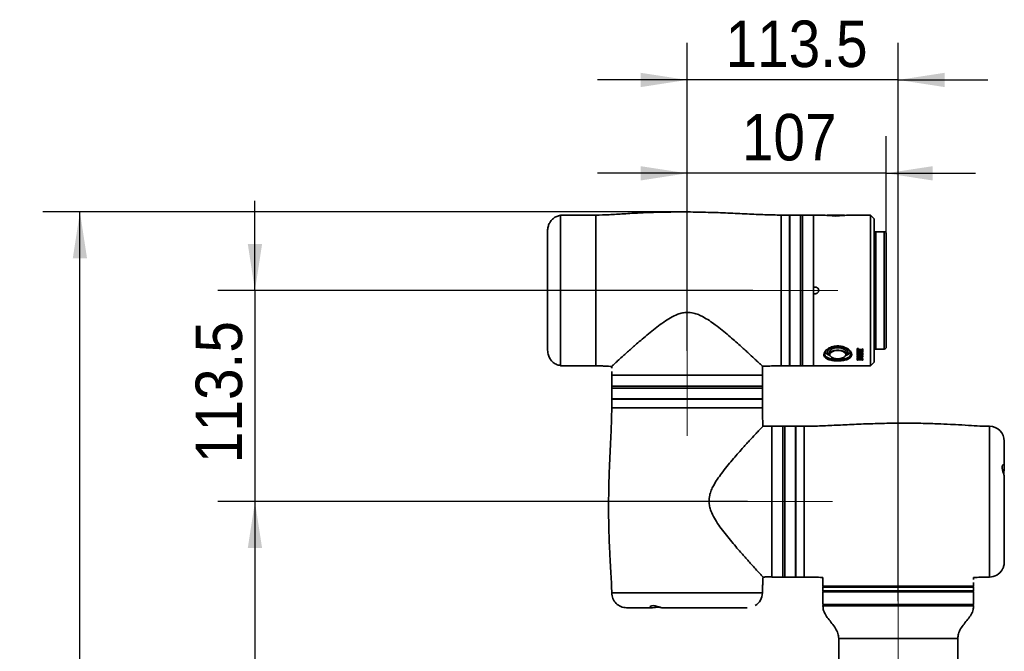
# Model space of a CAD drawing. Header units: millimetres. Extents: x 117 to 173, y 55 to 184.
# Tile 12 of 12: x 117 to 170, y 150 to 184. Entities that reach past the tile are written whole.
import ezdxf

# ---------------------------------------------------------------- set-up
doc = ezdxf.new("R2010")
doc.units = ezdxf.units.MM
doc.header["$PDSIZE"] = -1
doc.linetypes.add('CENTERX2', pattern=[20.32, 12.7, -2.54, 2.54, -2.54])
doc.layers.add('SLD-0', color=179, linetype='Continuous')
doc.layers.add('标注层', color=7, linetype='Continuous')
doc.styles.add('SLDTEXTSTYLE1', font='GOTHIC.TTF', dxfattribs={"width": 0.79431})
doc.styles.add('SLDTEXTSTYLE2', font='GOTHIC.TTF', dxfattribs={"width": 0.913})
doc.dimstyles.new('SLDDIMSTYLE0', dxfattribs={"dimtxt": 2.5, "dimasz": 3.5, "dimexe": 0, "dimexo": 0.0625, "dimgap": 0.625, "dimtad": 2, "dimlfac": 10, "dimrnd": 1e-09, "dimzin": 12, "dimdsep": 46, "dimtxsty": 'SLDTEXTSTYLE1', "dimsah": 1, "dimcen": 0.09, "dimadec": 0, "dimazin": 3, "dimtfac": 1, "dimtofl": 0, "dimtmove": 0, "dimatfit": 3, "dimfxl": 0, "dimfrac": 2, "dimtolj": 1, "dimtzin": 12, "dimarcsym": 0})
doc.dimstyles.new('SLDDIMSTYLE4', dxfattribs={"dimtxt": 2.5, "dimasz": 3.5, "dimexe": 0, "dimexo": 0.0625, "dimgap": 0.625, "dimtad": 2, "dimdec": 1, "dimlfac": 10, "dimrnd": 1e-09, "dimzin": 12, "dimdsep": 46, "dimtxsty": 'SLDTEXTSTYLE1', "dimsah": 1, "dimcen": 0.09, "dimadec": 0, "dimazin": 3, "dimtfac": 1, "dimtofl": 0, "dimtmove": 0, "dimatfit": 3, "dimfxl": 0, "dimfrac": 2, "dimtolj": 1, "dimtzin": 12, "dimarcsym": 0})
doc.dimstyles.new('SLDDIMSTYLE5', dxfattribs={"dimtxt": 2.5, "dimasz": 3.5, "dimexe": 0, "dimexo": 0.0625, "dimgap": 0.625, "dimtad": 2, "dimdec": 1, "dimlfac": 10, "dimrnd": 1e-09, "dimzin": 12, "dimdsep": 46, "dimtxsty": 'SLDTEXTSTYLE1', "dimsah": 1, "dimcen": 0.09, "dimadec": 0, "dimazin": 3, "dimtfac": 1, "dimtmove": 0, "dimatfit": 0, "dimfxl": 0, "dimfrac": 2, "dimtolj": 1, "dimtzin": 12, "dimarcsym": 0})
doc.dimstyles.new('SLDDIMSTYLE6', dxfattribs={"dimtxt": 2.5, "dimasz": 3.5, "dimexe": 0, "dimexo": 0.0625, "dimgap": 0.625, "dimtad": 2, "dimdec": 0, "dimlfac": 10, "dimrnd": 1e-09, "dimzin": 12, "dimdsep": 46, "dimtxsty": 'SLDTEXTSTYLE1', "dimsah": 1, "dimcen": 0.09, "dimadec": 0, "dimazin": 3, "dimtfac": 1, "dimtmove": 0, "dimatfit": 0, "dimfxl": 0, "dimfrac": 2, "dimtolj": 1, "dimtzin": 12, "dimarcsym": 0})

# ---------------------------------------------------------------- blocks, each defined once
blk = doc.blocks.new('_D')
at = {"layer": '标注层'}
for p, q in [((153.21, 173.488), (118.574, 173.488)), ((120.574, 78.07), (120.574, 173.488)), ((154.565, 78.07), (118.574, 78.07))]:
    blk.add_line(p, q, dxfattribs=at)
for points in [[(120.574, 173.488), (120.189, 170.988), (120.958, 170.988)], [(120.574, 78.07), (120.958, 80.57), (120.189, 80.57)]]:
    blk.add_solid(points, dxfattribs=at)
at = {"layer": '标注层', "insert": (117.38, 121.367), "char_height": 2.5, "attachment_point": 1, "rotation": 90, "style": 'SLDTEXTSTYLE2'}
blk.add_mtext('954.18', dxfattribs=at)
blk = doc.blocks.new('_D_6')
at = {"layer": '标注层'}
for p, q in [((156.46, 157.92), (127.981, 157.92)), ((129.981, 157.92), (129.981, 121.07)), ((155.51, 121.07), (127.981, 121.07))]:
    blk.add_line(p, q, dxfattribs=at)
for points in [[(129.981, 157.92), (129.596, 155.42), (130.366, 155.42)], [(129.981, 121.07), (130.366, 123.57), (129.596, 123.57)]]:
    blk.add_solid(points, dxfattribs=at)
at = {"layer": '标注层', "insert": (126.788, 135.886), "char_height": 2.5, "attachment_point": 1, "rotation": 90, "style": 'SLDTEXTSTYLE2'}
blk.add_mtext('368.5', dxfattribs=at)
blk = doc.blocks.new('_D_7')
at = {"layer": '标注层'}
for p, q in [((129.981, 169.27), (129.981, 174.078)), ((156.74, 169.27), (127.981, 169.27)), ((129.981, 169.27), (129.981, 157.92)), ((156.46, 157.92), (127.981, 157.92)), ((129.981, 157.92), (129.981, 153.112))]:
    blk.add_line(p, q, dxfattribs=at)
for points in [[(129.981, 169.27), (130.366, 171.77), (129.596, 171.77)], [(129.981, 157.92), (129.596, 155.42), (130.366, 155.42)]]:
    blk.add_solid(points, dxfattribs=at)
at = {"layer": '标注层', "insert": (126.788, 159.986), "char_height": 2.5, "attachment_point": 1, "rotation": 90, "style": 'SLDTEXTSTYLE2'}
blk.add_mtext('113.5', dxfattribs=at)
blk = doc.blocks.new('_D_8')
at = {"layer": '标注层'}
for p, q in [((153.21, 166.02), (153.21, 177.565)), ((163.91, 172.32), (163.91, 177.565)), ((153.21, 175.565), (148.402, 175.565)), ((163.91, 175.565), (153.21, 175.565)), ((163.91, 175.565), (168.717, 175.565))]:
    blk.add_line(p, q, dxfattribs=at)
for points in [[(153.21, 175.565), (150.71, 175.949), (150.71, 175.18)], [(163.91, 175.565), (166.41, 175.18), (166.41, 175.949)]]:
    blk.add_solid(points, dxfattribs=at)
at = {"layer": '标注层', "insert": (156.154, 178.758), "char_height": 2.5, "attachment_point": 1, "style": 'SLDTEXTSTYLE2'}
blk.add_mtext('107', dxfattribs=at)
blk = doc.blocks.new('_D_9')
at = {"layer": '标注层'}
for p, q in [((153.21, 166.02), (153.21, 182.583)), ((164.56, 152.57), (164.56, 182.583)), ((153.21, 180.583), (148.402, 180.583)), ((164.56, 180.583), (153.21, 180.583)), ((164.56, 180.583), (169.367, 180.583))]:
    blk.add_line(p, q, dxfattribs=at)
for points in [[(153.21, 180.583), (150.71, 180.968), (150.71, 180.198)], [(164.56, 180.583), (167.06, 180.198), (167.06, 180.968)]]:
    blk.add_solid(points, dxfattribs=at)
at = {"layer": '标注层', "insert": (155.275, 183.776), "char_height": 2.5, "attachment_point": 1, "style": 'SLDTEXTSTYLE2'}
blk.add_mtext('113.5', dxfattribs=at)

msp = doc.modelspace()

# ---------------------------------------------------------------- linework, layer by layer
at = {"layer": 'SLD-0', "color": 179, "linetype": 'Continuous', "lineweight": 35}
for p, q in [((148.3098, 173.32), (146.4098, 173.32)), ((146.4098, 165.22), (146.4098, 173.32)), ((158.7098, 173.32), (158.2598, 173.32)), ((158.7098, 173.32), (158.7098, 165.22)), ((158.7398, 173.17), (158.7098, 173.17)), ((159.3098, 173.32), (158.7398, 173.32)), ((158.7398, 173.32), (158.7398, 172.6643)), ((159.4098, 173.32), (159.3098, 173.32)), ((159.3098, 173.32), (159.3098, 172.6643)), ((160.0098, 173.32), (159.4098, 173.32)), ((159.4098, 169.27), (159.4098, 173.32)), ((159.4098, 173.32), (159.4098, 172.6643)), ((160.6348, 173.32), (160.0098, 173.32)), ((160.0098, 169.445), (160.0098, 173.32)), ((160.0098, 173.32), (160.0098, 165.22)), ((160.6489, 173.3059), (160.6348, 173.32)), ((160.6348, 173.3069), (160.6348, 173.32)), ((161.2098, 173.2657), (160.6348, 173.3069)), ((160.7498, 173.32), (160.7298, 173.3)), ((160.9698, 173.3), (160.7298, 173.3)), ((160.7498, 173.32), (160.9798, 173.32)), ((161.6898, 173.3), (160.9698, 173.3)), ((160.9798, 173.32), (161.6698, 173.32)), ((161.7848, 173.3069), (161.2098, 173.2657)), ((161.6898, 173.3), (161.6698, 173.32)), ((161.7848, 173.32), (161.7707, 173.3059)), ((163.0598, 173.32), (161.7848, 173.32)), ((161.7848, 173.32), (161.7848, 173.3069)), ((163.2598, 173.12), (163.0598, 173.32)), ((163.0598, 165.22), (163.0598, 173.32)), ((163.2598, 173.12), (163.2598, 165.42)), ((158.7398, 172.6643), (158.7398, 165.22)), ((159.3098, 172.6643), (159.3098, 165.22)), ((159.4098, 172.6643), (159.4098, 165.22)), ((145.7087, 172.4053), (145.7087, 166.1347)), ((163.8098, 172.42), (163.3598, 172.42)), ((163.9098, 172.32), (163.9098, 166.22)), ((145.7044, 171.959), (145.7005, 171.92)), ((145.7005, 171.92), (145.7005, 166.62)), ((145.7087, 171.9767), (145.7044, 171.959)), ((160.1098, 169.445), (160.0098, 169.445)), ((159.4098, 165.22), (159.4098, 169.27)), ((160.0098, 165.22), (160.0098, 169.095)), ((160.0098, 169.095), (160.1098, 169.095)), ((145.7005, 166.62), (145.7044, 166.581)), ((145.7044, 166.581), (145.7087, 166.5633)), ((160.973, 166.1768), (161.0971, 166.214)), ((161.0971, 166.214), (161.2356, 166.2335)), ((161.2356, 166.2335), (161.3792, 166.2338)), ((161.3792, 166.2338), (161.518, 166.215)), ((161.518, 166.215), (161.6427, 166.1783)), ((160.7642, 165.9886), (160.8007, 166.0601)), ((160.7648, 165.9146), (160.7642, 165.9886)), ((160.8026, 165.8433), (160.7648, 165.9146)), ((160.8007, 166.0601), (160.872, 166.1243)), ((160.8749, 165.7794), (160.8026, 165.8433)), ((160.8476, 165.7849), (160.8937, 165.764)), ((160.8598, 165.9528), (160.876, 166.0145)), ((160.8598, 165.9528), (160.8598, 165.8371)), ((160.8598, 165.8371), (160.876, 165.8988)), ((160.872, 166.1243), (160.973, 166.1768)), ((160.8913, 165.769), (160.8749, 165.7794)), ((160.876, 166.0145), (160.9273, 166.0749)), ((160.876, 165.8988), (160.9273, 165.9592)), ((160.8885, 165.7756), (160.9132, 165.7343)), ((160.9132, 165.7343), (160.9799, 165.6779)), ((160.9273, 166.0749), (161.0096, 166.1255)), ((160.9273, 165.9592), (161.0096, 166.0098)), ((160.9799, 165.6779), (161.0758, 165.6341)), ((161.0096, 166.1255), (161.1162, 166.162)), ((161.0096, 166.0098), (161.1162, 166.0463)), ((161.1162, 166.162), (161.2385, 166.1817)), ((161.1162, 166.0463), (161.2385, 166.0659)), ((161.2385, 166.1817), (161.3665, 166.1827)), ((161.2385, 166.0659), (161.3665, 166.067)), ((161.3665, 166.1827), (161.49, 166.1652)), ((161.3665, 166.067), (161.49, 166.0495)), ((161.49, 166.1652), (161.5989, 166.1304)), ((161.49, 166.0495), (161.5989, 166.0147)), ((161.5601, 165.6399), (161.6521, 165.6859)), ((161.5989, 166.1304), (161.6843, 166.0813)), ((161.5989, 166.0147), (161.6843, 165.9656)), ((161.6427, 166.1783), (161.7446, 166.1262)), ((161.6521, 165.6859), (161.7136, 165.7438)), ((161.6843, 166.0813), (161.7394, 166.0217)), ((161.6843, 165.9656), (161.7394, 165.906)), ((161.7136, 165.7438), (161.7392, 165.8085)), ((161.7258, 165.764), (161.7719, 165.7849)), ((161.7476, 165.7814), (161.7282, 165.769)), ((161.7392, 165.8085), (161.7397, 165.816)), ((161.7394, 166.0217), (161.7597, 165.9566)), ((161.7394, 165.906), (161.7597, 165.8409)), ((161.7446, 166.1262), (161.817, 166.0624)), ((161.8188, 165.8456), (161.7476, 165.7814)), ((161.7597, 165.9566), (161.7598, 165.9528)), ((161.7597, 165.8409), (161.7598, 165.8371)), ((161.7598, 165.8371), (161.7598, 165.9528)), ((161.817, 166.0624), (161.8547, 165.991)), ((161.8554, 165.9171), (161.8188, 165.8456)), ((161.8547, 165.991), (161.8554, 165.9171)), ((162.344, 165.7006), (162.344, 165.7177)), ((162.3482, 166.1496), (162.3482, 166.0934)), ((162.3482, 166.0934), (162.4138, 166.1007)), ((162.3482, 166.007), (162.3482, 166.0934)), ((162.4138, 165.9988), (162.3482, 166.007)), ((162.3482, 166.007), (162.3482, 165.9901)), ((162.3482, 165.9901), (162.3608, 165.9901)), ((162.3482, 165.9532), (162.3482, 165.9901)), ((162.3482, 165.9067), (162.5793, 165.9666)), ((162.3608, 165.9532), (162.3482, 165.9532)), ((162.3482, 165.9301), (162.3482, 165.9067)), ((162.3482, 165.8773), (162.3482, 165.9067)), ((162.3608, 165.8773), (162.3482, 165.8773)), ((162.3482, 165.875), (162.3608, 165.875)), ((162.3482, 165.875), (162.3482, 165.8556)), ((162.3482, 165.7797), (162.3482, 165.8556)), ((162.3482, 165.8556), (162.3608, 165.8556)), ((162.3608, 165.7797), (162.3482, 165.7797)), ((162.3608, 166.0054), (162.3608, 165.9901)), ((162.3608, 165.9901), (162.3608, 165.9829)), ((162.3608, 165.9604), (162.3608, 165.9532)), ((162.3608, 165.8834), (162.3608, 165.8773)), ((162.3608, 165.875), (162.3608, 165.8556)), ((162.3608, 165.8556), (162.3608, 165.8338)), ((162.3608, 165.8015), (162.3608, 165.7797)), ((162.5793, 165.9684), (162.3748, 165.9684)), ((162.6247, 165.8925), (162.3748, 165.8925)), ((162.3748, 165.8432), (162.6247, 165.8432)), ((162.3748, 165.8432), (162.3748, 165.8253)), ((162.3748, 165.8253), (162.6247, 165.8253)), ((162.6247, 165.8101), (162.3748, 165.8101)), ((162.3749, 166.0036), (162.3749, 165.9749)), ((162.3749, 165.9749), (162.6513, 165.9749)), ((162.6246, 166.0421), (162.3784, 166.0421)), ((162.3802, 166.0573), (162.6246, 166.0573)), ((162.6513, 165.9689), (162.3888, 165.9008)), ((162.3888, 165.9008), (162.3888, 165.899)), ((162.3888, 165.899), (162.6247, 165.899)), ((162.4138, 166.1588), (162.4138, 166.1007)), ((162.4138, 166.1007), (162.4155, 166.0962)), ((162.4155, 166.0042), (162.4138, 165.9988)), ((162.4155, 166.1531), (162.4155, 166.0962)), ((162.4155, 166.105), (162.6246, 166.105)), ((162.4155, 166.0412), (162.4155, 166.0042)), ((162.4155, 166.007), (162.6513, 166.007)), ((162.4255, 165.6323), (162.4255, 165.6583)), ((162.4692, 165.9217), (162.6247, 165.9217)), ((162.498, 165.667), (162.498, 165.6841)), ((162.4988, 165.7515), (162.4988, 165.7687)), ((162.5793, 165.9666), (162.5793, 165.9684)), ((162.6246, 166.105), (162.6246, 166.0573)), ((162.6247, 165.9217), (162.6247, 165.899)), ((162.6247, 165.8432), (162.6247, 165.8253)), ((162.6387, 166.1263), (162.6513, 166.1263)), ((162.6387, 166.1263), (162.6387, 166.0747)), ((162.6387, 166.066), (162.6387, 166.0747)), ((162.6387, 166.0747), (162.6513, 166.0747)), ((162.6387, 166.0248), (162.6387, 166.0335)), ((162.6513, 166.0248), (162.6387, 166.0248)), ((162.6387, 165.9384), (162.6513, 165.9384)), ((162.6387, 165.9384), (162.6387, 165.9142)), ((162.6387, 165.907), (162.6387, 165.9142)), ((162.6387, 165.9142), (162.6513, 165.9142)), ((162.6387, 165.8773), (162.6387, 165.8845)), ((162.6513, 165.8773), (162.6387, 165.8773)), ((162.6387, 165.875), (162.6513, 165.875)), ((162.6387, 165.875), (162.6387, 165.8556)), ((162.6387, 165.8338), (162.6387, 165.8556)), ((162.6387, 165.8556), (162.6513, 165.8556)), ((162.6387, 165.7797), (162.6387, 165.8015)), ((162.6513, 165.7797), (162.6387, 165.7797)), ((162.6513, 166.1263), (162.6513, 166.0747)), ((162.6513, 166.0747), (162.6513, 166.0248)), ((162.6513, 166.007), (162.6513, 165.9749)), ((162.6513, 165.9749), (162.6513, 165.9689)), ((162.6513, 165.9384), (162.6513, 165.9142)), ((162.6513, 165.9142), (162.6513, 165.8773)), ((162.6513, 165.875), (162.6513, 165.8556)), ((162.6513, 165.8556), (162.6513, 165.7797)), ((162.6556, 165.7006), (162.6556, 165.7177)), ((163.3598, 166.12), (163.8098, 166.12)), ((146.4098, 165.22), (148.3098, 165.22)), ((148.3098, 165.22), (148.6011, 165.2108)), ((149.1598, 165.1944), (149.1598, 165.0928)), ((157.2598, 164.72), (157.2598, 165.1997)), ((158.2598, 165.22), (158.7098, 165.22)), ((158.7098, 165.37), (158.7398, 165.37)), ((158.7398, 165.22), (159.3098, 165.22)), ((159.3098, 165.22), (159.4098, 165.22)), ((159.4098, 165.22), (160.0098, 165.22)), ((160.0098, 165.22), (163.0598, 165.22)), ((161.0758, 165.6341), (161.1925, 165.6069)), ((161.1925, 165.6069), (161.3197, 165.5985)), ((161.3197, 165.5985), (161.446, 165.6099)), ((161.446, 165.6099), (161.5601, 165.6399)), ((162.3482, 165.5845), (162.3482, 165.6171)), ((162.3482, 165.5303), (162.3482, 165.5845)), ((162.3608, 165.5303), (162.3482, 165.5303)), ((162.3608, 165.5791), (162.3608, 165.5666)), ((162.3608, 165.5356), (162.3608, 165.5303)), ((162.4956, 165.5955), (162.3744, 165.5955)), ((162.3744, 165.5585), (162.3744, 165.5955)), ((162.3744, 165.5585), (162.4956, 165.5585)), ((162.6247, 165.5433), (162.3748, 165.5433)), ((162.4956, 165.5585), (162.4956, 165.5809)), ((162.5082, 165.5871), (162.5082, 165.6193)), ((162.5082, 165.5955), (162.6246, 165.5955)), ((162.5082, 165.5871), (162.5082, 165.5585)), ((162.5082, 165.5585), (162.6246, 165.5585)), ((162.6246, 165.5585), (162.6246, 165.5955)), ((162.6387, 165.6063), (162.6513, 165.6063)), ((162.6387, 165.5715), (162.6387, 165.6063)), ((162.6387, 165.5658), (162.6387, 165.5715)), ((162.6387, 165.5715), (162.6513, 165.5715)), ((162.6387, 165.5303), (162.6387, 165.536)), ((162.6513, 165.5303), (162.6387, 165.5303)), ((162.6513, 165.5715), (162.6513, 165.6063)), ((162.6513, 165.5715), (162.6513, 165.5303)), ((163.0598, 165.22), (163.2598, 165.42)), ((149.1598, 164.72), (149.1598, 164.12)), ((149.1598, 164.72), (157.2598, 164.72)), ((149.1635, 164.72), (149.1635, 164.92)), ((149.1635, 164.72), (157.2598, 164.72)), ((157.2598, 164.12), (157.2598, 164.72)), ((149.1598, 164.12), (149.1598, 164.02)), ((157.2598, 164.12), (149.1598, 164.12)), ((157.2598, 164.02), (157.2598, 164.12)), ((149.1598, 164.02), (149.1598, 163.45)), ((149.1598, 164.02), (157.2598, 164.02)), ((157.2598, 163.45), (157.2598, 164.02)), ((149.1598, 163.45), (157.2598, 163.45)), ((149.1598, 163.42), (149.1598, 162.97)), ((149.1598, 163.42), (157.2598, 163.42)), ((149.3098, 163.45), (149.3098, 163.42)), ((157.1098, 163.42), (157.1098, 163.45)), ((157.2598, 162.97), (157.2598, 163.42)), ((157.7598, 161.97), (157.2801, 161.97)), ((158.3598, 161.97), (157.7598, 161.97)), ((157.7598, 153.87), (157.7598, 161.97)), ((157.7598, 153.8738), (157.7598, 161.97)), ((158.4598, 161.97), (158.3598, 161.97)), ((158.3598, 161.97), (158.3598, 153.87)), ((159.0298, 161.97), (158.4598, 161.97)), ((158.4598, 153.87), (158.4598, 161.97)), ((159.0298, 153.87), (159.0298, 161.97)), ((159.5098, 161.97), (159.0598, 161.97)), ((159.0598, 153.87), (159.0598, 161.97)), ((159.0598, 161.82), (159.0298, 161.82)), ((170.2598, 159.7803), (170.2598, 161.17)), ((170.1724, 159.8716), (170.1508, 159.8053)), ((170.2032, 159.9027), (170.1724, 159.8716)), ((170.2313, 159.899), (170.2032, 159.9027)), ((170.2509, 159.8658), (170.2313, 159.899)), ((170.2595, 159.8043), (170.2509, 159.8658)), ((170.1508, 159.8053), (170.1477, 159.7209)), ((170.1477, 159.7209), (170.1597, 159.6329)), ((170.1597, 159.6329), (170.1828, 159.5403)), ((170.1828, 159.5403), (170.213, 159.4444)), ((170.213, 159.4444), (170.2414, 159.3597)), ((170.2319, 159.4235), (170.2349, 159.5163)), ((170.2386, 159.3471), (170.2319, 159.4235)), ((170.2349, 159.5163), (170.245, 159.6156)), ((170.2393, 159.3443), (170.2386, 159.3471)), ((170.2414, 159.3597), (170.2457, 159.3461)), ((170.245, 159.6156), (170.2561, 159.7163)), ((170.2561, 159.7163), (170.2595, 159.8043)), ((170.2598, 154.6821), (170.2598, 159.2958)), ((159.0298, 154.02), (159.0598, 154.02)), ((157.2854, 153.87), (157.387, 153.87)), ((157.7598, 153.8738), (157.5598, 153.8738)), ((157.7598, 153.87), (158.3598, 153.87)), ((158.3598, 153.87), (158.4598, 153.87)), ((158.4598, 153.87), (159.0298, 153.87)), ((159.0598, 153.87), (159.5098, 153.87)), ((160.5098, 153.8497), (160.5098, 153.37)), ((168.606, 153.57), (168.606, 153.37)), ((168.6098, 153.7428), (168.6098, 153.8444)), ((169.1686, 153.8621), (169.4598, 153.87)), ((157.2598, 153.02), (157.2682, 153.3112)), ((160.5098, 153.37), (168.606, 153.37)), ((160.5098, 153.32), (160.5098, 153.12)), ((160.5098, 153.07), (160.5098, 152.39)), ((168.6098, 153.07), (160.5098, 153.07)), ((168.6098, 153.12), (168.6098, 153.32)), ((168.6098, 152.39), (168.6098, 153.07)), ((149.9598, 152.22), (151.348, 152.22)), ((151.2608, 152.3088), (151.2294, 152.2812)), ((151.2294, 152.2812), (151.2294, 152.2504)), ((151.2294, 152.2504), (151.2672, 152.228)), ((151.3145, 152.3272), (151.2608, 152.3088)), ((151.2672, 152.228), (151.3334, 152.2201)), ((151.3906, 152.3329), (151.3145, 152.3272)), ((151.3334, 152.2201), (151.4167, 152.224)), ((151.4919, 152.3211), (151.3906, 152.3329)), ((151.4167, 152.224), (151.5132, 152.2346)), ((151.6015, 152.2935), (151.4919, 152.3211)), ((151.5132, 152.2346), (151.6168, 152.2451)), ((151.6971, 152.2628), (151.6015, 152.2935)), ((151.6168, 152.2451), (151.7112, 152.2478)), ((151.7706, 152.2383), (151.6971, 152.2628)), ((151.7112, 152.2478), (151.7881, 152.2402)), ((151.8211, 152.2234), (151.7706, 152.2383)), ((151.8422, 152.2207), (151.8211, 152.2234)), ((151.8349, 152.22), (156.4475, 152.22)), ((168.6098, 152.39), (160.5098, 152.39)), ((160.5604, 152.37), (168.5592, 152.37)), ((161.3598, 150.57), (161.3598, 129.87)), ((161.3598, 150.57), (167.7598, 150.57)), ((167.7598, 150.57), (161.3598, 150.57)), ((167.7598, 129.87), (167.7598, 150.57))]:
    msp.add_line(p, q, dxfattribs=at)
at = {"layer": 'SLD-0', "color": 8, "linetype": 'Continuous', "lineweight": 35}
for p, q in [((148.3098, 173.32), (148.3098, 165.22)), ((158.2598, 173.32), (158.2598, 165.22)), ((163.3598, 172.42), (163.3598, 166.12)), ((163.8098, 166.12), (163.8098, 172.42)), ((161.4873, 166.0217), (161.364, 166.0397)), ((161.5949, 165.9857), (161.4873, 166.0217)), ((161.6771, 165.9351), (161.5949, 165.9857)), ((161.7267, 165.8742), (161.6771, 165.9351)), ((161.7397, 165.816), (161.7267, 165.8742)), ((162.3802, 166.0879), (162.3802, 166.0573)), ((149.1598, 162.97), (157.2598, 162.97)), ((159.5098, 153.87), (159.5098, 161.97)), ((169.4598, 153.87), (169.4598, 161.97)), ((149.1598, 153.02), (157.2598, 153.02)), ((164.5598, 153.32), (160.5098, 153.32)), ((160.5098, 153.12), (168.6098, 153.12)), ((168.6098, 153.32), (164.5598, 153.32)), ((168.6091, 152.3187), (160.5104, 152.3187))]:
    msp.add_line(p, q, dxfattribs=at)
at = {"layer": 'SLD-0', "color": 179, "linetype": 'Continuous', "lineweight": 35}
for centre, radius, start, end in [((163.3598, 172.52), 0.1, 180, 270), ((163.8098, 172.32), 0.1, 0, 90), ((163.8098, 166.22), 0.1, 270, 0), ((161.0023, 166.1886), 0.4323, 211.08608, 249.03157), ((161.2709, 165.5376), 0.5107, 79.48864, 136.08758), ((161.6128, 166.1932), 0.4382, 291.28423, 329.05314), ((163.3598, 166.02), 0.1, 90, 180), ((169.4598, 161.17), 0.8, 0, 90), ((169.4598, 154.67), 0.8, 270, 329.41789), ((149.9598, 153.02), 0.8, 179.99995, 270), ((156.4598, 153.02), 0.8, 300.5607, 0.00005), ((160.5598, 153.32), 0.05, 90, 180), ((160.5598, 153.12), 0.05, 180, 270), ((168.5598, 153.32), 0.05, 0, 90), ((168.5598, 153.12), 0.05, 270, 0), ((160.5604, 152.32), 0.05, 90, 181.52356), ((161.7098, 152.47), 0.1, 270, 306.8699), ((167.4098, 152.47), 0.1, 233.1301, 270), ((168.5592, 152.32), 0.05, 358.47644, 90)]:
    msp.add_arc(centre, radius, start, end, dxfattribs=at)
at = {"layer": 'SLD-0', "color": 8, "linetype": 'Continuous', "lineweight": 35}
msp.add_arc((161.0028, 165.8203), 0.1228, 144.41599, 201.33361, dxfattribs=at)
at = {"layer": 'SLD-0', "color": 179, "linetype": 'Continuous', "lineweight": 35}
for centre, major_axis, ratio, start_param, end_param in [((159.5357, 169.27), (18.7954, 2.1581), 0.1823373, 4.841623, 4.8451563), ((161.865, 169.27), (7.9806, 2.5006), 0.3991929, 4.6480654, 4.6645976), ((162.535, 169.27), (-0.4194, 4.0494), 0.1658373, 2.4296674, 2.4318533)]:
    msp.add_ellipse(centre, major_axis=major_axis, ratio=ratio, start_param=start_param, end_param=end_param, dxfattribs=at)
for points, knots in [([(146.4098, 173.305), (146.3393, 173.2917), (146.1983, 173.2652), (146.0137, 173.1473), (145.8733, 172.9984), (145.7771, 172.8244), (145.7181, 172.6277), (145.7121, 172.4836), (145.7087, 172.4053)], [0, 0, 0, 0, 0.1703857, 0.3406192, 0.5134396, 0.6558787, 0.8130977, 1, 1, 1, 1]), ([(150.2393, 173.4165), (150.0957, 173.4077), (149.6868, 173.3823), (149.0442, 173.3367), (148.544, 173.3253), (148.3098, 173.32)], [0, 0, 0, 0, 0.2232969, 0.6362266, 1, 1, 1, 1]), ([(158.2598, 173.32), (157.9722, 173.3249), (157.3637, 173.3353), (156.4128, 173.3841), (155.3935, 173.432), (154.3359, 173.4711), (153.2693, 173.491), (152.2926, 173.4883), (151.423, 173.468), (150.7671, 173.4429), (150.3772, 173.4219), (150.2389, 173.4144)], [0, 0, 0, 0, 0.1075193, 0.2274603, 0.3558893, 0.4889807, 0.6230695, 0.7546445, 0.854051, 0.9482038, 1, 1, 1, 1]), ([(160.1098, 169.095), (160.1294, 169.097), (160.1688, 169.1008), (160.2211, 169.131), (160.261, 169.1753), (160.2837, 169.2308), (160.2869, 169.2906), (160.2702, 169.348), (160.2353, 169.3967), (160.1864, 169.431), (160.1417, 169.444), (160.116, 169.4448), (160.1098, 169.445)], [0, 0, 0, 0, 0.1073021, 0.2146112, 0.3219672, 0.4293807, 0.5367145, 0.6439789, 0.7512763, 0.8586744, 0.9660644, 1, 1, 1, 1]), ([(153.2098, 168.0927), (153.1255, 168.0858), (152.954, 168.0716), (152.6513, 167.9748), (152.3132, 167.8062), (151.9404, 167.5645), (151.577, 167.2972), (151.2208, 167.0128), (150.879, 166.7282), (150.4995, 166.4015), (150.1736, 166.1133), (149.9025, 165.8697), (149.6832, 165.6708), (149.4652, 165.4709), (149.2842, 165.3033), (149.1746, 165.2011), (149.1697, 165.1965), (149.1675, 165.1944)], [0, 0, 0, 0, 0.0355922, 0.0724433, 0.1338061, 0.1965362, 0.264712, 0.3329037, 0.4029851, 0.4730568, 0.5783112, 0.6322907, 0.68626, 0.7679789, 0.8518247, 0.9336673, 1, 1, 1, 1]), ([(157.2552, 165.1997), (157.2527, 165.202), (157.2471, 165.2074), (157.1602, 165.2901), (157.0175, 165.4252), (156.7994, 165.6302), (156.486, 165.9213), (156.1186, 166.2557), (155.764, 166.5707), (155.4408, 166.8497), (155.0962, 167.1369), (154.7507, 167.4069), (154.409, 167.6503), (154.1063, 167.8372), (153.8193, 167.9748), (153.5344, 168.0747), (153.3249, 168.0864), (153.2098, 168.0927)], [0, 0, 0, 0, 0.0598406, 0.1342935, 0.2044056, 0.2760726, 0.3779391, 0.4827195, 0.5506703, 0.6186335, 0.6885309, 0.7584235, 0.8154216, 0.8728697, 0.9119038, 0.9516109, 1, 1, 1, 1]), ([(161.3098, 165.487), (161.2878, 165.4872), (161.183, 165.4883), (160.9971, 165.5066), (160.7858, 165.5613), (160.6315, 165.6488), (160.5532, 165.766), (160.5599, 165.9025), (160.6487, 166.0428), (160.8104, 166.1684), (161.0118, 166.2512), (161.1567, 166.2767), (161.2196, 166.282)], [0, 0, 0, 0, 0.0139468, 0.06646815, 0.11938487, 0.17324892, 0.22732672, 0.2807036, 0.33364452, 0.38703561, 0.44094644, 0.48102511, 0.48102511, 0.48102511, 0.48102511]), ([(160.6131, 165.8662), (160.6129, 165.8817), (160.6123, 165.9171), (160.6437, 165.9829), (160.7025, 166.0568), (160.7909, 166.1283), (160.9019, 166.1902), (161.0318, 166.2374), (161.159, 166.2658), (161.2421, 166.2686), (161.2754, 166.2698)], [0, 0, 0, 0, 0.1002432, 0.2287301, 0.3650524, 0.5006079, 0.6360194, 0.7721497, 0.9086119, 1, 1, 1, 1]), ([(161.2196, 166.282), (161.3019, 166.2889), (161.4705, 166.2835), (161.7055, 166.2188), (161.898, 166.1091), (162.0263, 165.9722), (162.0739, 165.8302), (162.036, 165.7026), (161.9186, 165.6007), (161.7334, 165.5299), (161.519, 165.4927), (161.3719, 165.4887), (161.3098, 165.487)], [0.48102511, 0.48102511, 0.48102511, 0.48102511, 0.5334131, 0.58587518, 0.63904002, 0.69325029, 0.74737339, 0.80062413, 0.85355024, 0.90695992, 0.96066351, 1, 1, 1, 1]), ([(161.2754, 166.2698), (161.291, 166.2709), (161.3551, 166.2757), (161.4688, 166.263), (161.6082, 166.2319), (161.7349, 166.1819), (161.8428, 166.1186), (161.9272, 166.0462), (161.9824, 165.9719), (162.0078, 165.914), (162.0067, 165.8856), (162.0064, 165.8776)], [0, 0, 0, 0, 0.04133564, 0.17039123, 0.29966363, 0.4295789, 0.56035002, 0.69103544, 0.82075296, 0.94942482, 1, 1, 1, 1]), ([(145.7087, 166.1347), (145.7138, 166.0375), (145.7232, 165.8603), (145.8173, 165.624), (145.9629, 165.4354), (146.161, 165.2864), (146.3269, 165.2521), (146.4098, 165.235)], [0, 0, 0, 0, 0.2319955, 0.4229677, 0.5983011, 0.7993642, 1, 1, 1, 1]), ([(162.0079, 165.8678), (162.0088, 165.8697), (162.0106, 165.8732), (162.0087, 165.8773), (162.0078, 165.8791)], [0, 0, 0, 0, 0.5422293, 1, 1, 1, 1]), ([(162.344, 165.7177), (162.3446, 165.7221), (162.346, 165.7309), (162.3631, 165.7465), (162.4135, 165.7646), (162.4647, 165.767), (162.4988, 165.7687)], [0, 0, 0, 0, 0.1255027, 0.250881, 0.5006698, 1, 1, 1, 1]), ([(162.344, 165.7006), (162.3446, 165.705), (162.346, 165.7137), (162.3631, 165.7293), (162.4135, 165.7474), (162.4647, 165.7499), (162.4988, 165.7515)], [0, 0, 0, 0, 0.1255038, 0.2508834, 0.5006653, 1, 1, 1, 1]), ([(162.4988, 165.6496), (162.4644, 165.651), (162.4128, 165.653), (162.3631, 165.6718), (162.3461, 165.6874), (162.3447, 165.6962), (162.344, 165.7006)], [0, 0, 0, 0, 0.4992574, 0.7491224, 0.874514, 1, 1, 1, 1]), ([(162.3482, 165.6171), (162.349, 165.6232), (162.3503, 165.6331), (162.365, 165.6457), (162.3844, 165.6538), (162.406, 165.6578), (162.42, 165.6582), (162.4255, 165.6583)], [0, 0, 0, 0, 0.3058946, 0.4976843, 0.6898497, 0.8781757, 1, 1, 1, 1]), ([(162.498, 165.7342), (162.4694, 165.7336), (162.4265, 165.7327), (162.3778, 165.7237), (162.3588, 165.7117), (162.3573, 165.7043), (162.3566, 165.7006)], [0, 0, 0, 0, 0.50107829, 0.75046915, 0.8751756, 1, 1, 1, 1]), ([(162.3566, 165.7177), (162.3576, 165.714), (162.3595, 165.7066), (162.3796, 165.6955), (162.4263, 165.6851), (162.4693, 165.6845), (162.498, 165.6841)], [0, 0, 0, 0, 0.1245417, 0.2493435, 0.4990023, 1, 1, 1, 1]), ([(162.3566, 165.7006), (162.3576, 165.6969), (162.3595, 165.6895), (162.3796, 165.6783), (162.4263, 165.668), (162.4693, 165.6674), (162.498, 165.667)], [0, 0, 0, 0, 0.1245417, 0.2493435, 0.4990023, 1, 1, 1, 1]), ([(162.4155, 166.0962), (162.4024, 166.0935), (162.386, 166.0902), (162.3675, 166.0842), (162.3614, 166.0773), (162.361, 166.0718), (162.3608, 166.0682)], [0, 0, 0, 0, 0.5008509, 0.6257449, 0.750302, 1, 1, 1, 1]), ([(162.3608, 166.0682), (162.3608, 166.0664), (162.3608, 166.0638), (162.3614, 166.0606), (162.3616, 166.0589), (162.3627, 166.0581), (162.3643, 166.0578), (162.3669, 166.0576), (162.3724, 166.0574), (162.377, 166.0573), (162.3802, 166.0573)], [0, 0, 0, 0, 0.28022667, 0.40214458, 0.50106661, 0.53076462, 0.56222041, 0.62601916, 0.74988305, 1, 1, 1, 1]), ([(162.3784, 166.0421), (162.3756, 166.0421), (162.3707, 166.0419), (162.3645, 166.0421), (162.3618, 166.0408), (162.3614, 166.0395), (162.3609, 166.0373), (162.3608, 166.0353), (162.3608, 166.034)], [0, 0, 0, 0, 0.280544, 0.5008871, 0.5612694, 0.6249608, 0.7496012, 1, 1, 1, 1]), ([(162.3608, 166.034), (162.3608, 166.0296), (162.3608, 166.0209), (162.3834, 166.0097), (162.4033, 166.0063), (162.4155, 166.0042)], [0, 0, 0, 0, 0.2814508, 0.5563376, 1, 1, 1, 1]), ([(162.3608, 165.9829), (162.361, 165.9818), (162.3612, 165.9795), (162.3645, 165.9766), (162.3696, 165.9751), (162.3731, 165.975), (162.3749, 165.9749)], [0, 0, 0, 0, 0.2805003, 0.5599215, 0.7795365, 1, 1, 1, 1]), ([(162.3748, 165.9684), (162.3725, 165.9683), (162.368, 165.9682), (162.3611, 165.9654), (162.3609, 165.9623), (162.3608, 165.9604)], [0, 0, 0, 0, 0.2816472, 0.5600784, 1, 1, 1, 1]), ([(162.3748, 165.8925), (162.3732, 165.8925), (162.37, 165.8924), (162.3654, 165.8913), (162.361, 165.8883), (162.3609, 165.8854), (162.3608, 165.8834)], [0, 0, 0, 0, 0.1875829, 0.3743628, 0.5606834, 1, 1, 1, 1]), ([(162.3608, 165.8521), (162.361, 165.8507), (162.3613, 165.8484), (162.3637, 165.8459), (162.3665, 165.8443), (162.37, 165.8434), (162.3729, 165.8432), (162.3746, 165.8432), (162.3748, 165.8432)], [0, 0, 0, 0, 0.3125048, 0.5026951, 0.6483265, 0.793904, 0.9677987, 1, 1, 1, 1]), ([(162.3608, 165.8338), (162.361, 165.8326), (162.3612, 165.8303), (162.3642, 165.8272), (162.3694, 165.8255), (162.373, 165.8253), (162.3748, 165.8253)], [0, 0, 0, 0, 0.2806498, 0.5604208, 0.7799066, 1, 1, 1, 1]), ([(162.3748, 165.8101), (162.3733, 165.8101), (162.3701, 165.81), (162.3657, 165.8091), (162.3611, 165.8063), (162.3609, 165.8035), (162.3608, 165.8015)], [0, 0, 0, 0, 0.1874241, 0.3746067, 0.5611708, 1, 1, 1, 1]), ([(162.6429, 165.7006), (162.642, 165.7044), (162.6402, 165.7119), (162.6199, 165.7236), (162.5714, 165.7337), (162.5274, 165.734), (162.498, 165.7342)], [0, 0, 0, 0, 0.1246449, 0.24945431, 0.49861252, 1, 1, 1, 1]), ([(162.498, 165.6841), (162.5273, 165.6844), (162.5711, 165.6848), (162.6184, 165.6954), (162.6395, 165.7065), (162.6418, 165.714), (162.6429, 165.7177)], [0, 0, 0, 0, 0.5011181, 0.7507088, 0.875646, 1, 1, 1, 1]), ([(162.498, 165.667), (162.5273, 165.6672), (162.5711, 165.6677), (162.6184, 165.6783), (162.6395, 165.6893), (162.6418, 165.6968), (162.6429, 165.7006)], [0, 0, 0, 0, 0.5011154, 0.7506969, 0.8756467, 1, 1, 1, 1]), ([(162.4988, 165.7687), (162.5336, 165.7675), (162.5858, 165.7656), (162.6356, 165.7466), (162.6532, 165.731), (162.6548, 165.7221), (162.6556, 165.7177)], [0, 0, 0, 0, 0.4992252, 0.7492063, 0.8745892, 1, 1, 1, 1]), ([(162.4988, 165.7515), (162.5336, 165.7503), (162.5858, 165.7485), (162.6356, 165.7294), (162.6532, 165.7139), (162.6548, 165.705), (162.6556, 165.7006)], [0, 0, 0, 0, 0.4992237, 0.7492055, 0.8745889, 1, 1, 1, 1]), ([(162.6556, 165.7006), (162.6547, 165.6962), (162.653, 165.6873), (162.6344, 165.6722), (162.5854, 165.6531), (162.5334, 165.651), (162.4988, 165.6496)], [0, 0, 0, 0, 0.1253464, 0.2507288, 0.5009384, 1, 1, 1, 1]), ([(162.6246, 166.105), (162.6264, 166.1051), (162.6295, 166.1052), (162.6334, 166.1065), (162.6364, 166.1087), (162.6384, 166.1119), (162.6386, 166.1143), (162.6387, 166.1156)], [0, 0, 0, 0, 0.2106401, 0.3667626, 0.5235709, 0.7584861, 1, 1, 1, 1]), ([(162.6246, 166.0573), (162.627, 166.0574), (162.6317, 166.0577), (162.6379, 166.061), (162.6384, 166.0641), (162.6387, 166.066)], [0, 0, 0, 0, 0.2807165, 0.5599493, 1, 1, 1, 1]), ([(162.6387, 166.0335), (162.6387, 166.0347), (162.6385, 166.0371), (162.6359, 166.0404), (162.6302, 166.042), (162.6265, 166.0421), (162.6246, 166.0421)], [0, 0, 0, 0, 0.2810709, 0.5597034, 0.7790868, 1, 1, 1, 1]), ([(162.6247, 165.9217), (162.6264, 165.9217), (162.6294, 165.9219), (162.6334, 165.9229), (162.6364, 165.9248), (162.6384, 165.9274), (162.6386, 165.9294), (162.6387, 165.9305)], [0, 0, 0, 0, 0.2131005, 0.3782681, 0.5450196, 0.7619151, 1, 1, 1, 1]), ([(162.6247, 165.899), (162.6269, 165.8991), (162.6314, 165.8993), (162.6363, 165.9016), (162.6384, 165.9043), (162.6386, 165.9061), (162.6387, 165.907)], [0, 0, 0, 0, 0.2800889, 0.5580514, 0.7788531, 1, 1, 1, 1]), ([(162.6387, 165.8845), (162.6387, 165.8856), (162.6386, 165.888), (162.6355, 165.891), (162.63, 165.8924), (162.6265, 165.8925), (162.6247, 165.8925)], [0, 0, 0, 0, 0.2811767, 0.5590075, 0.7791238, 1, 1, 1, 1]), ([(162.6247, 165.8432), (162.6263, 165.8432), (162.6292, 165.8433), (162.6332, 165.8443), (162.6363, 165.8462), (162.6384, 165.8489), (162.6386, 165.851), (162.6387, 165.8521)], [0, 0, 0, 0, 0.1949966, 0.3568502, 0.5208401, 0.7620412, 1, 1, 1, 1]), ([(162.6247, 165.8253), (162.627, 165.8254), (162.6317, 165.8256), (162.6378, 165.8289), (162.6384, 165.8319), (162.6387, 165.8338)], [0, 0, 0, 0, 0.2809171, 0.5598858, 1, 1, 1, 1]), ([(162.6387, 165.8015), (162.6387, 165.8028), (162.6385, 165.8051), (162.6358, 165.8084), (162.6302, 165.8099), (162.6265, 165.81), (162.6247, 165.8101)], [0, 0, 0, 0, 0.281267, 0.559947, 0.7794631, 1, 1, 1, 1]), ([(148.6008, 165.2116), (148.6728, 165.2099), (148.8617, 165.2054), (149.0503, 165.1934), (149.167, 165.1859)], [0, 0, 0, 0, 0.38110754, 1, 1, 1, 1]), ([(157.2554, 165.1941), (157.3201, 165.1971), (157.6546, 165.2125), (157.9896, 165.2167), (158.2598, 165.22)], [0, 0, 0, 0, 0.1932226, 1, 1, 1, 1]), ([(162.3482, 165.5845), (162.3489, 165.5911), (162.3502, 165.6042), (162.3681, 165.6206), (162.3955, 165.6308), (162.4155, 165.6318), (162.4255, 165.6323)], [0, 0, 0, 0, 0.2808476, 0.5599617, 0.7798956, 1, 1, 1, 1]), ([(162.4273, 165.6149), (162.4169, 165.6146), (162.3962, 165.6141), (162.3708, 165.605), (162.3618, 165.5916), (162.3612, 165.5833), (162.3608, 165.5791)], [0, 0, 0, 0, 0.2809219, 0.558277, 0.7786586, 1, 1, 1, 1]), ([(162.3608, 165.5666), (162.361, 165.5655), (162.3613, 165.5632), (162.3643, 165.5603), (162.3692, 165.5587), (162.3727, 165.5586), (162.3744, 165.5585)], [0, 0, 0, 0, 0.2806398, 0.5602409, 0.7798075, 1, 1, 1, 1]), ([(162.3748, 165.5433), (162.3726, 165.5433), (162.3681, 165.5432), (162.3627, 165.5412), (162.361, 165.5383), (162.3609, 165.5365), (162.3608, 165.5356)], [0, 0, 0, 0, 0.280696, 0.557974, 0.7785915, 1, 1, 1, 1]), ([(162.4255, 165.6323), (162.4384, 165.6317), (162.464, 165.6306), (162.4916, 165.6178), (162.506, 165.6025), (162.5075, 165.5922), (162.5082, 165.5871)], [0, 0, 0, 0, 0.2800355, 0.5584794, 0.7791116, 1, 1, 1, 1]), ([(162.4956, 165.5809), (162.4945, 165.5861), (162.4924, 165.5964), (162.4757, 165.6091), (162.4511, 165.6144), (162.4352, 165.6147), (162.4273, 165.6149)], [0, 0, 0, 0, 0.2800848, 0.5591129, 0.779004, 1, 1, 1, 1]), ([(162.4922, 165.6435), (162.4965, 165.6402), (162.5062, 165.6326), (162.5075, 165.6241), (162.5082, 165.6193)], [0, 0, 0, 0, 0.4373067, 1, 1, 1, 1]), ([(162.6246, 165.5955), (162.6271, 165.5956), (162.6308, 165.5957), (162.635, 165.597), (162.6372, 165.5983), (162.6386, 165.5999), (162.6387, 165.601), (162.6387, 165.6016)], [0, 0, 0, 0, 0.3173893, 0.4849391, 0.6524156, 0.8340951, 1, 1, 1, 1]), ([(162.6246, 165.5585), (162.6268, 165.5586), (162.6311, 165.5587), (162.636, 165.5607), (162.6384, 165.5633), (162.6386, 165.565), (162.6387, 165.5658)], [0, 0, 0, 0, 0.2805015, 0.5587505, 0.7792623, 1, 1, 1, 1]), ([(162.6387, 165.536), (162.6387, 165.5371), (162.6385, 165.5394), (162.6351, 165.5422), (162.6298, 165.5432), (162.6264, 165.5433), (162.6247, 165.5433)], [0, 0, 0, 0, 0.2810873, 0.5583386, 0.77882, 1, 1, 1, 1]), ([(149.1598, 162.97), (149.1549, 162.6824), (149.1445, 162.074), (149.0957, 161.1231), (149.0478, 160.1038), (149.0086, 159.0461), (148.9888, 157.9795), (148.9915, 157.0028), (149.0118, 156.1333), (149.0369, 155.4773), (149.0579, 155.0875), (149.0654, 154.9491)], [0, 0, 0, 0, 0.1075196, 0.2274602, 0.3558893, 0.4889811, 0.6230695, 0.7546448, 0.8540511, 0.9482042, 1, 1, 1, 1]), ([(157.2856, 161.9657), (157.2827, 162.0303), (157.2673, 162.3649), (157.2631, 162.6998), (157.2598, 162.97)], [0, 0, 0, 0, 0.1932245, 1, 1, 1, 1]), ([(157.2801, 161.9654), (157.2777, 161.9629), (157.2724, 161.9573), (157.1897, 161.8705), (157.0546, 161.7277), (156.8496, 161.5097), (156.5585, 161.1962), (156.2241, 160.8288), (155.9091, 160.4742), (155.6301, 160.151), (155.3429, 159.8064), (155.0729, 159.461), (154.8295, 159.1192), (154.6426, 158.8166), (154.505, 158.5295), (154.4051, 158.2446), (154.3934, 158.0351), (154.387, 157.92)], [0, 0, 0, 0, 0.0598405, 0.1342933, 0.2044056, 0.2760723, 0.3779388, 0.4827195, 0.5506706, 0.618633, 0.6885301, 0.7584228, 0.8154216, 0.8728695, 0.911904, 0.9516107, 1, 1, 1, 1]), ([(167.5307, 162.0647), (167.3027, 162.0764), (166.7936, 162.1026), (165.9881, 162.1284), (165.1059, 162.1412), (164.1667, 162.1365), (163.1895, 162.1133), (162.1962, 162.0738), (161.2414, 162.0282), (160.3504, 161.9835), (159.7799, 161.9744), (159.5098, 161.97)], [0, 0, 0, 0, 0.0853248, 0.1905779, 0.3012167, 0.4151359, 0.5416577, 0.6665621, 0.7867499, 0.8989962, 1, 1, 1, 1]), ([(169.4598, 161.97), (169.2907, 161.9739), (168.9165, 161.9824), (168.3071, 162.0208), (167.8332, 162.0502), (167.564, 162.0631), (167.5307, 162.0647)], [0, 0, 0, 0, 0.2625755, 0.5813822, 0.948187, 1, 1, 1, 1]), ([(170.2457, 159.3461), (170.251, 159.3282), (170.26, 159.2976), (170.2589, 159.292), (170.2585, 159.2896)], [0, 0, 0, 0, 0.5841019, 1, 1, 1, 1]), ([(154.387, 157.92), (154.394, 157.8358), (154.4082, 157.6643), (154.505, 157.3616), (154.6736, 157.0234), (154.9153, 156.6507), (155.1826, 156.2873), (155.4669, 155.931), (155.7515, 155.5892), (156.0783, 155.2097), (156.3665, 154.8838), (156.6101, 154.6127), (156.809, 154.3934), (157.0089, 154.1754), (157.1765, 153.9944), (157.2787, 153.8849), (157.2833, 153.8799), (157.2854, 153.8777)], [0, 0, 0, 0, 0.0355923, 0.0724426, 0.1338055, 0.1965355, 0.2647116, 0.3329032, 0.4029847, 0.4730564, 0.5783107, 0.6322908, 0.6862598, 0.7679787, 0.8518247, 0.9336672, 1, 1, 1, 1]), ([(149.0654, 154.9491), (149.0703, 154.8542), (149.0859, 154.5486), (149.1158, 154.0592), (149.1495, 153.5113), (149.1565, 153.1735), (149.1598, 153.02)], [0, 0, 0, 0, 0.14755279, 0.47531202, 0.76156166, 1, 1, 1, 1]), ([(170.2587, 154.699), (170.2591, 154.6929), (170.2615, 154.6584), (170.2549, 154.5823), (170.2366, 154.4841), (170.2082, 154.3926), (170.1838, 154.3345), (170.172, 154.3096), (170.1693, 154.304)], [0, 0, 0, 0, 0.0462967, 0.2632088, 0.4737022, 0.6930673, 0.9298118, 1, 1, 1, 1]), ([(170.1693, 154.304), (170.1619, 154.2893), (170.149, 154.2639), (170.1485, 154.2633), (170.1484, 154.2631)], [0, 0, 0, 0, 0.57791607, 1, 1, 1, 1]), ([(157.2682, 153.311), (157.2699, 153.383), (157.2744, 153.5719), (157.2864, 153.7605), (157.2938, 153.8773)], [0, 0, 0, 0, 0.3811023, 1, 1, 1, 1]), ([(157.3859, 153.8701), (157.3882, 153.8702), (157.3994, 153.8707), (157.4342, 153.8719), (157.4832, 153.8732), (157.5278, 153.8738), (157.5536, 153.8738), (157.5598, 153.8738)], [0.53671309, 0.53671309, 0.53671309, 0.53671309, 0.64397916, 0.75128232, 0.85867342, 0.96606553, 1, 1, 1, 1]), ([(159.5098, 153.87), (159.7974, 153.8663), (160.1323, 153.862), (160.4669, 153.8465), (160.5141, 153.8444)], [0, 0, 0, 0, 0.8588279, 1, 1, 1, 1]), ([(168.6025, 153.8361), (168.7347, 153.8445), (168.9233, 153.8565), (169.1123, 153.8608), (169.1687, 153.8621)], [0, 0, 0, 0, 0.7011793, 1, 1, 1, 1]), ([(160.5145, 152.3191), (160.5172, 152.2546), (160.5236, 152.1024), (160.6239, 151.8662), (160.7943, 151.6245), (160.9999, 151.3778), (161.1924, 151.1199), (161.3346, 150.8473), (161.3518, 150.6577), (161.3598, 150.57)], [0, 0, 0, 0, 0.0969868, 0.2292011, 0.3799061, 0.5441966, 0.7144451, 0.867846, 1, 1, 1, 1]), ([(167.7598, 150.57), (167.7669, 150.6534), (167.7823, 150.8332), (167.9116, 151.0941), (168.094, 151.3463), (168.3002, 151.5936), (168.4817, 151.8413), (168.5943, 152.0892), (168.6016, 152.2502), (168.6047, 152.3185)], [0, 0, 0, 0, 0.1257717, 0.27093, 0.432299, 0.597443, 0.7576072, 0.8973533, 1, 1, 1, 1])]:
    msp.add_open_spline(points, degree=3, knots=knots, dxfattribs=at)
at = {"layer": 'SLD-0', "color": 8, "linetype": 'Continuous', "lineweight": 35}
for points, knots in [([(160.6191, 165.8663), (160.617, 165.8495), (160.6096, 165.7902), (160.68, 165.7059), (160.8203, 165.6259), (161.0185, 165.5769), (161.1915, 165.5606), (161.2892, 165.5597), (161.3098, 165.5595)], [0, 0, 0, 0, 0.0855534, 0.3018341, 0.5180513, 0.7313288, 0.9435961, 1, 1, 1, 1]), ([(161.3098, 165.5595), (161.3678, 165.5609), (161.5045, 165.5644), (161.6322, 165.5859), (161.7625, 165.619), (161.8767, 165.662), (161.9894, 165.7523), (162.0019, 165.83), (162.0079, 165.8678)], [0, 0, 0, 0, 0.1583175, 0.373289, 0.3741156, 0.5879509, 0.7989879, 1, 1, 1, 1])]:
    msp.add_open_spline(points, degree=3, knots=knots, dxfattribs=at)
at = {"layer": '标注层', "linetype": 'CENTERX2', "lineweight": 18}
for p, q in [((161.3098, 169.27), (156.7398, 169.27)), ((153.2098, 166.02), (153.2098, 161.45)), ((156.4598, 157.92), (161.0298, 157.92)), ((164.5598, 122.6234), (164.5598, 152.57))]:
    msp.add_line(p, q, dxfattribs=at)
at = {"layer": '标注层'}
msp.add_point((153.2098, 173.4877), dxfattribs=at)

# ---------------------------------------------------------------- dimensions: what is measured, and where the dimension line sits
for base, p1, dimstyle, picture, middle in [((153.2098, 180.583), (164.5598, 152.57), 'SLDDIMSTYLE5', '_D_9', (158.8848, 180.583)), ((153.2098, 175.5645), (163.9098, 172.32), 'SLDDIMSTYLE6', '_D_8', (158.5598, 175.5645))]:
    dim = msp.add_linear_dim(base=base, p1=p1, p2=(153.2098, 166.02), dimstyle=dimstyle, dxfattribs=at)
    dim.commit()
    dim.dimension.update_dxf_attribs({"geometry": picture, "text_midpoint": middle, "dimtype": 160})
for base, p1, p2, dimstyle, picture, middle in [((129.9811, 157.92), (156.7398, 169.27), (156.4598, 157.92), 'SLDDIMSTYLE5', '_D_7', (129.9811, 163.595)), ((120.5735, 173.4877), (154.5648, 78.07), (153.2098, 173.4877), 'SLDDIMSTYLE0', '_D', (120.5735, 125.7788)), ((129.9811, 121.07), (156.4598, 157.92), (155.5098, 121.07), 'SLDDIMSTYLE4', '_D_6', (129.9811, 139.495))]:
    dim = msp.add_linear_dim(base=base, p1=p1, p2=p2, angle=90, dimstyle=dimstyle, dxfattribs=at)
    dim.commit()
    dim.dimension.update_dxf_attribs({"geometry": picture, "text_midpoint": middle, "dimtype": 160})

doc.saveas('drawing.dxf')
